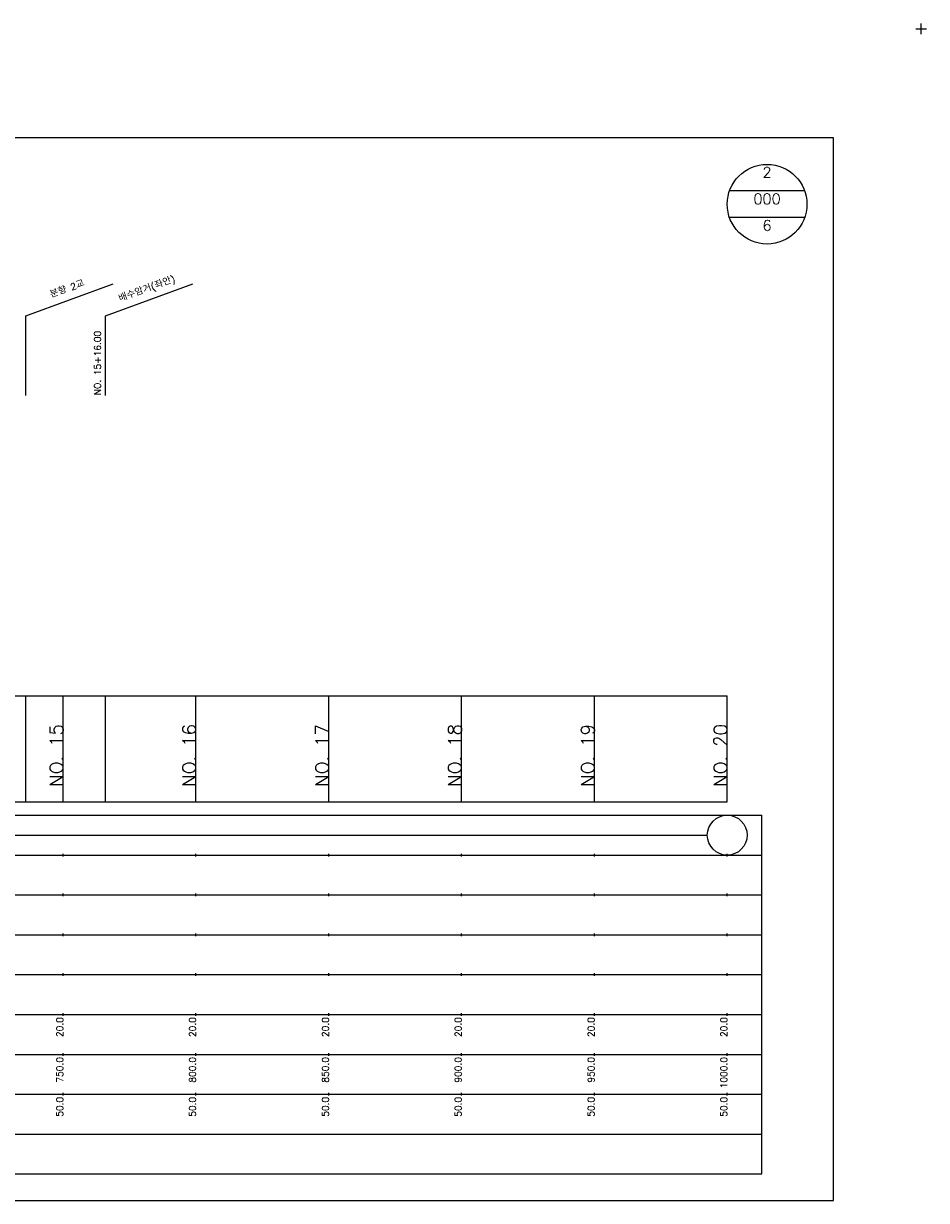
# Model space of a CAD drawing. Extents: x -2 to 685, y -2 to 1408.
# Tile 4 of 6: x 345 to 685, y 525 to 968. Entities that reach past the tile are written whole.
import ezdxf
from ezdxf.enums import TextEntityAlignment as Align

# ---------------------------------------------------------------- set-up
doc = ezdxf.new("R2010")
doc.units = 0
doc.header["$LTSCALE"] = 5
for name, color, linetype in [('BOX', 5, 'CONTINUOUS'), ('DT1', 3, 'CONTINUOUS'), ('DT2', 6, 'CONTINUOUS'), ('LT1', 4, 'CONTINUOUS'), ('ST1', 7, 'CONTINUOUS')]:
    doc.layers.add(name, color=color, linetype=linetype)
doc.styles.add('GHS', font='ROMANS.shx', dxfattribs={"bigfont": 'GHS.shx'})

msp = doc.modelspace()

# ---------------------------------------------------------------- linework, layer by layer
at = {"layer": 'BOX'}
msp.add_lwpolyline([(50, 525), (650, 525), (650, 925), (50, 925), (50, 525)], dxfattribs=at)
at = {"layer": 'DT1'}
for p, q in [((360, 704.83), (360, 705.83)), ((410, 704.83), (410, 705.83)), ((460, 704.83), (460, 705.83)), ((510, 704.83), (510, 705.83)), ((560, 704.83), (560, 705.83)), ((610, 704.83), (610, 705.83))]:
    msp.add_line(p, q, dxfattribs=at)
at = {"layer": 'LT1', "linetype": 'CONTINUOUS'}
for p, q in [((346, 858), (378.89, 869.97)), ((376, 858), (408.89, 869.97)), ((346, 828), (346, 858)), ((376, 828), (376, 858))]:
    msp.add_line(p, q, dxfattribs=at)
at = {"layer": 'LT1'}
for p, q in [((346, 675), (346, 715)), ((360, 675), (360, 715)), ((376, 675), (376, 715)), ((410, 675), (410, 715)), ((460, 675), (460, 715)), ((510, 675), (510, 715)), ((560, 675), (560, 715)), ((610, 675), (610, 715)), ((110, 675), (610, 675)), ((360, 654.5), (360, 655.5)), ((410, 654.5), (410, 655.5)), ((460, 654.5), (460, 655.5)), ((510, 654.5), (510, 655.5)), ((560, 654.5), (560, 655.5)), ((610, 654.5), (610, 655.5)), ((360, 639.5), (360, 640.5)), ((410, 639.5), (410, 640.5)), ((460, 639.5), (460, 640.5)), ((510, 639.5), (510, 640.5)), ((560, 639.5), (560, 640.5)), ((610, 639.5), (610, 640.5)), ((360, 624.5), (360, 625.5)), ((410, 624.5), (410, 625.5)), ((460, 624.5), (460, 625.5)), ((510, 624.5), (510, 625.5)), ((560, 624.5), (560, 625.5)), ((610, 624.5), (610, 625.5)), ((360, 609.5), (360, 610.5)), ((410, 609.5), (410, 610.5)), ((460, 609.5), (460, 610.5)), ((510, 609.5), (510, 610.5)), ((560, 609.5), (560, 610.5)), ((610, 609.5), (610, 610.5)), ((360, 594.5), (360, 595.5)), ((410, 594.5), (410, 595.5)), ((460, 594.5), (460, 595.5)), ((510, 594.5), (510, 595.5)), ((560, 594.5), (560, 595.5)), ((610, 594.5), (610, 595.5)), ((360, 579.5), (360, 580.5)), ((410, 579.5), (410, 580.5)), ((460, 579.5), (460, 580.5)), ((510, 579.5), (510, 580.5)), ((560, 579.5), (560, 580.5)), ((610, 579.5), (610, 580.5)), ((360, 564.5), (360, 565.5)), ((410, 564.5), (410, 565.5)), ((460, 564.5), (460, 565.5)), ((510, 564.5), (510, 565.5)), ((560, 564.5), (560, 565.5)), ((610, 564.5), (610, 565.5))]:
    msp.add_line(p, q, dxfattribs=at)
msp.add_lwpolyline([(110, 715), (160, 715), (210, 715), (260, 715), (310, 715), (360, 715), (410, 715), (460, 715), (510, 715), (560, 715), (610, 715)], dxfattribs=at)
at = {"layer": 'ST1'}
for p, q in [((681, 966), (685, 966)), ((683, 964), (683, 968)), ((80, 670), (623, 670)), ((623, 535), (623, 670)), ((87.5, 655), (623, 655)), ((80, 640), (623, 640)), ((87.5, 625), (623, 625)), ((80, 610), (623, 610)), ((80, 595), (623, 595)), ((80, 580), (623, 580)), ((80, 565), (623, 565)), ((80, 550), (623, 550)), ((80, 535), (623, 535))]:
    msp.add_line(p, q, dxfattribs=at)
at = {"layer": 'ST1', "linetype": 'CONTINUOUS'}
for p, q in [((639.14, 905), (610.86, 905)), ((639.14, 895), (610.86, 895)), ((117.5, 662.5), (602.5, 662.5))]:
    msp.add_line(p, q, dxfattribs=at)
for centre, radius in [((625, 900), 15), ((610, 662.5), 7.5)]:
    msp.add_circle(centre, radius, dxfattribs=at)

# ---------------------------------------------------------------- texts
at = {"layer": 'DT1', "linetype": 'CONTINUOUS', "style": 'GHS'}
for s, p in [('배수암거(좌안)', (392, 866.99)), ('분향 2교', (362, 866.99))]:
    msp.add_text(s, height=2.5, rotation=20, dxfattribs=at).set_placement(p, align=Align.CENTER)
msp.add_text('NO. 15+16.00 ', height=2.5, rotation=90, dxfattribs=at).set_placement((374.25, 828.12))
at = {"layer": 'DT1', "style": 'GHS'}
for s, height, p in [('NO. 15', 5, (360, 704.33)), ('NO. 16', 5, (410, 704.33)), ('NO. 17', 5, (460, 704.33)), ('NO. 18', 5, (510, 704.33)), ('NO. 19', 5, (560, 704.33)), ('NO. 20', 5, (610, 704.33)), (' 20.0', 2.5, (360, 594)), (' 20.0', 2.5, (410, 594)), (' 20.0', 2.5, (460, 594)), (' 20.0', 2.5, (510, 594)), (' 20.0', 2.5, (560, 594)), (' 20.0', 2.5, (610, 594)), ('   750.0', 2.5, (360, 579)), ('   800.0', 2.5, (410, 579)), ('   850.0', 2.5, (460, 579)), ('   900.0', 2.5, (510, 579)), ('   950.0', 2.5, (560, 579)), ('  1000.0', 2.5, (610, 579)), ('  50.0', 2.5, (360, 564)), ('  50.0', 2.5, (410, 564)), ('  50.0', 2.5, (460, 564)), ('  50.0', 2.5, (510, 564)), ('  50.0', 2.5, (560, 564)), ('  50.0', 2.5, (610, 564))]:
    msp.add_text(s, height=height, rotation=90, dxfattribs=at).set_placement(p, align=Align.RIGHT)
at = {"layer": 'DT2', "linetype": 'CONTINUOUS', "style": 'GHS'}
for s, p in [('2', (625, 910)), ('000', (625, 900)), ('6', (625, 890))]:
    msp.add_text(s, height=4, dxfattribs=at).set_placement(p, align=Align.CENTER)

doc.saveas('drawing.dxf')
